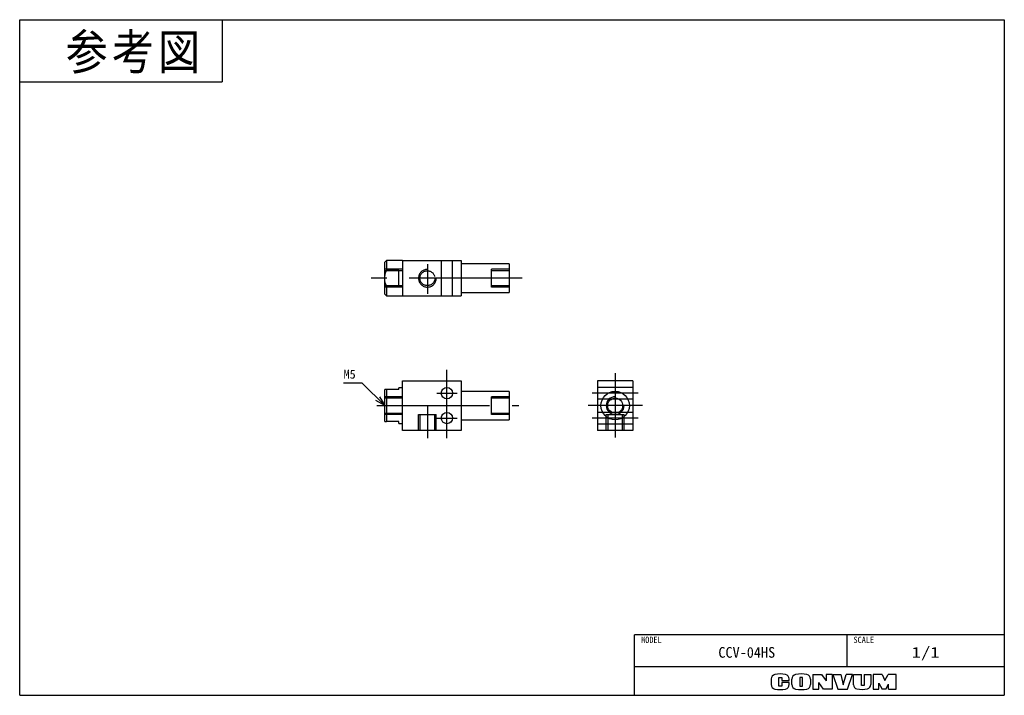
# Model space of a CAD drawing. Extents: x 0 to 277, y 0 to 190.
import ezdxf

# ---------------------------------------------------------------- set-up
doc = ezdxf.new("R2010")
doc.units = 0
doc.linetypes.add('CENTER', pattern=[50.8, 31.75, -6.35, 6.35, -6.35])
doc.linetypes.add('DASHED', pattern=[19.05, 12.7, -6.35])
doc.layers.get('0').update_dxf_attribs({"linetype": 'CONTINUOUS'})
doc.layers.add('CLASS1', color=7, linetype='CONTINUOUS')
doc.layers.add('参考図', color=7, linetype='CONTINUOUS')
doc.styles.add('MX_NOTE_STANDARD', font='txt.sh', dxfattribs={"bigfont": 'extfont'})
doc.dimstyles.new('MXDIMSTYLE', dxfattribs={"dimtxt": 2.5, "dimasz": 2.5, "dimexe": 1, "dimexo": 1, "dimgap": 1, "dimtad": 1, "dimdsep": 46, "dimtxsty": 'MX_NOTE_STANDARD', "dimblk1": 'OPEN30', "dimblk2": 'OPEN30', "dimsah": 1, "dimcen": 2.5, "dimadec": 0, "dimazin": 0, "dimtfac": 1, "dimtmove": 0, "dimatfit": 3, "dimldrblk": 'OPEN30', "dimfxl": 1, "dimtzin": 0, "dimarcsym": 0})

# ---------------------------------------------------------------- blocks, each defined once
blk = doc.blocks.new('_OPEN30')
at = {"color": 0, "linetype": 'ByBlock', "lineweight": -2}
for p, q in [((-1, 0.267949), (0, 0)), ((0, 0), (-1, -0.267949)), ((0, 0), (-1, 0))]:
    blk.add_line(p, q, dxfattribs=at)

msp = doc.modelspace()

# ---------------------------------------------------------------- linework, layer by layer
at = {"layer": 'CLASS1', "color": 31, "linetype": 'Continuous'}
for p, q in [((0, 0), (0, 190)), ((0, 190), (277, 190)), ((277, 190), (277, 0)), ((0, 0), (277, 0))]:
    msp.add_line(p, q, dxfattribs=at)
at = {"layer": 'CLASS1', "color": 150, "linetype": 'Continuous'}
for p in [(57, 190), (0, 172.5)]:
    msp.add_line(p, (57, 172.5), dxfattribs=at)
at = {"layer": 'CLASS1', "color": 253, "linetype": 'Continuous'}
for p in [(173, 0), (277, 17)]:
    msp.add_line(p, (173, 17), dxfattribs=at)
at = {"layer": 'CLASS1', "color": 255, "linetype": 'Continuous'}
for p, q in [((232.749002, 8), (232.749002, 17)), ((277, 8), (173, 8))]:
    msp.add_line(p, q, dxfattribs=at)
at = {"layer": 'CLASS1', "color": 220, "linetype": 'Continuous'}
for p, q in [((223.1, 5.891946), (225.6, 5.891946)), ((223.1, 5.891946), (223.1, 1.711946)), ((225.6, 5.891946), (226.9, 4.080613)), ((226.9, 5.891946), (226.9, 4.080613)), ((228.6, 5.891946), (226.9, 5.891946)), ((228.6, 5.891946), (228.6, 1.711946)), ((228.78, 5.891946), (231.03, 5.891946)), ((228.78, 5.891946), (230.15, 1.711946)), ((231.03, 5.891946), (231.7, 2.911946)), ((231.7, 2.911946), (232.5, 5.891946)), ((234.3, 5.891946), (232.5, 5.891946)), ((232.9, 1.711946), (234.3, 5.891946)), ((234.55, 5.891946), (236.8, 5.891946)), ((234.55, 2.962978), (234.55, 5.891946)), ((236.8, 2.711946), (236.8, 5.891946)), ((237.58, 5.891946), (237.58, 2.711946)), ((237.58, 5.891946), (239.45, 5.891946)), ((239.45, 5.891946), (239.45, 3.011886)), ((242.6, 5.891946), (240.13, 5.891946)), ((240.13, 5.891946), (240.13, 1.711946)), ((242.6, 5.891946), (243.42, 4.191946)), ((243.42, 4.191946), (244.36, 5.891946)), ((246.6, 5.891946), (244.36, 5.891946)), ((246.6, 1.711946), (246.6, 5.891946)), ((211.4, 4.584631), (211.4, 3.019261)), ((213.55, 2.591946), (213.55, 5.041946)), ((213.55, 5.041946), (214.4, 5.041946)), ((214.4, 5.041946), (214.4, 4.161946)), ((214.4, 4.161946), (216.5, 4.161946)), ((214.4, 3.591946), (214.4, 2.591946)), ((216.5, 3.591946), (214.4, 3.591946)), ((216.5, 4.161946), (216.5, 4.584631)), ((216.5, 3.019261), (216.5, 3.591946)), ((217.25, 3.033004), (217.25, 4.570888)), ((219.45, 5.041946), (219.45, 2.591946)), ((220.2, 5.041946), (219.45, 5.041946)), ((220.2, 2.591946), (220.2, 5.041946)), ((222.48, 4.570888), (222.48, 3.033004)), ((224.78, 1.711946), (224.78, 3.611946)), ((226.18, 1.711946), (224.78, 3.611946)), ((241.69, 1.711946), (241.69, 3.366492)), ((241.69, 3.366492), (242.6, 1.711946)), ((243.7, 1.711946), (244.45, 3.161946)), ((244.45, 1.711946), (244.45, 3.161946)), ((214.4, 2.591946), (213.55, 2.591946)), ((219.45, 2.591946), (220.2, 2.591946)), ((223.1, 1.711946), (224.78, 1.711946)), ((228.6, 1.711946), (226.18, 1.711946)), ((230.15, 1.711946), (232.9, 1.711946)), ((237.58, 2.711946), (236.8, 2.711946)), ((240.13, 1.711946), (241.72, 1.711946)), ((243.7, 1.711946), (242.6, 1.711946)), ((244.45, 1.711946), (246.6, 1.711946))]:
    msp.add_line(p, q, dxfattribs=at)
for centre, radius, start, end in [((212.7, 4.584631), 1.3, 101.631293, 180), ((213.95, -1.488054), 7.5, 78.368707, 101.631293), ((215.2, 4.584631), 1.3, 0, 78.368707), ((218.55, 4.570888), 1.3, 102.245257, 180), ((219.865, -1.488054), 7.5, 77.754743, 102.245257), ((221.18, 4.570888), 1.3, 0, 77.754743), ((212.7, 3.019261), 1.3, 180, 258.368707), ((215.2, 3.019261), 1.3, 281.631293, 0), ((218.55, 3.033004), 1.3, 180, 257.754743), ((221.18, 3.033004), 1.3, 282.245257, 0), ((235.75, 2.962978), 1.2, 180, 259.765703), ((238.25, 3.011886), 1.2, 282.475783, 0), ((213.95, 9.091946), 7.5, 258.368707, 281.631293), ((219.865, 9.091946), 7.5, 257.754743, 282.245257), ((236.878229, 9.211946), 7.55, 259.765703, 282.475783)]:
    msp.add_arc(centre, radius, start, end, dxfattribs=at)
at = {"layer": '参考図', "color": 254, "linetype": 'Continuous'}
for p, q in [((103.198657, 122.303701), (102.698657, 121.803701)), ((107.698657, 122.303701), (103.198657, 122.303701)), ((103.198657, 122.303701), (103.198657, 119.48315)), ((107.698657, 122.303701), (107.698657, 112.303701)), ((107.698657, 122.303701), (124.198657, 122.303701)), ((124.198657, 122.303701), (124.198657, 112.303701)), ((102.698657, 117.303701), (102.698657, 121.803701)), ((106.698657, 119.48315), (103.198657, 119.48315)), ((106.698657, 115.124251), (106.698657, 119.48315)), ((137.698657, 121.303701), (124.198657, 121.303701)), ((137.698657, 121.303701), (137.698657, 117.303701)), ((102.698657, 112.803701), (102.698657, 117.303701)), ((137.698657, 117.303701), (137.698657, 113.303701)), ((103.198657, 115.124251), (103.198657, 112.303701)), ((106.698657, 115.124251), (103.198657, 115.124251)), ((102.698657, 112.803701), (103.198657, 112.303701)), ((103.198657, 112.303701), (107.698657, 112.303701)), ((107.698657, 112.303701), (124.198657, 112.303701)), ((124.198657, 113.303701), (137.698657, 113.303701)), ((102.698657, 76.973247), (102.698657, 85.973247)), ((103.198657, 85.973247), (103.198657, 76.973247)), ((106.698657, 85.973247), (103.198657, 85.973247)), ((107.698657, 86.473247), (106.698657, 86.473247)), ((106.698657, 85.973247), (106.698657, 86.473247)), ((107.698657, 81.473247), (107.698657, 88.473247)), ((107.698657, 88.473247), (124.198657, 88.473247)), ((124.198657, 88.473247), (124.198657, 74.473247)), ((172.526943, 88.473247), (162.526943, 88.473247)), ((162.526943, 88.473247), (162.526943, 74.473247)), ((172.526943, 88.473247), (172.526943, 74.473247)), ((137.698657, 85.473247), (124.198657, 85.473247)), ((137.698657, 85.473247), (137.698657, 77.473247)), ((107.698657, 74.473247), (107.698657, 81.473247)), ((106.698657, 76.973247), (103.198657, 76.973247)), ((106.698657, 76.473247), (106.698657, 76.973247)), ((106.698657, 76.473247), (107.698657, 76.473247)), ((124.198657, 77.473247), (137.698657, 77.473247)), ((124.198657, 74.473247), (107.698657, 74.473247)), ((172.526943, 74.473247), (162.526943, 74.473247))]:
    msp.add_line(p, q, dxfattribs=at)
at = {"layer": '参考図', "color": 7, "linetype": 'DASHED'}
for p, q in [((118.598657, 122.303701), (118.598657, 112.303701)), ((118.598657, 122.303701), (118.598657, 112.303701)), ((121.798657, 112.303701), (121.798657, 122.303701)), ((121.798657, 112.303701), (121.798657, 122.303701)), ((107.698657, 119.803701), (102.698657, 119.803701)), ((107.698657, 119.403701), (102.698657, 119.403701)), ((132.698657, 117.303701), (132.698657, 119.803701)), ((137.698657, 119.803701), (132.698657, 119.803701)), ((137.698657, 119.403701), (132.698657, 119.403701)), ((132.698657, 114.803701), (132.698657, 117.303701)), ((102.698657, 115.203701), (107.698657, 115.203701)), ((107.698657, 114.803701), (102.698657, 114.803701)), ((132.698657, 115.203701), (137.698657, 115.203701)), ((137.698657, 114.803701), (132.698657, 114.803701)), ((172.526943, 86.573247), (162.526943, 86.573247)), ((107.698657, 83.973247), (102.698657, 83.973247)), ((107.698657, 83.573247), (102.698657, 83.573247)), ((132.698657, 78.973247), (132.698657, 83.973247)), ((137.698657, 83.973247), (132.698657, 83.973247)), ((137.698657, 83.573247), (132.698657, 83.573247)), ((162.526943, 83.373247), (172.526943, 83.373247)), ((102.698657, 79.373247), (107.698657, 79.373247)), ((107.698657, 78.973247), (102.698657, 78.973247)), ((112.198657, 78.973247), (117.198657, 78.973247)), ((112.198657, 74.473247), (112.198657, 78.973247)), ((112.598657, 78.973247), (112.598657, 74.473247)), ((116.798657, 74.473247), (116.798657, 78.973247)), ((117.198657, 74.473247), (117.198657, 78.973247)), ((132.698657, 79.373247), (137.698657, 79.373247)), ((137.698657, 78.973247), (132.698657, 78.973247)), ((172.526943, 79.573247), (162.526943, 79.573247)), ((165.026943, 78.973247), (170.026943, 78.973247)), ((165.026943, 74.473247), (165.026943, 78.973247)), ((165.426943, 78.973247), (165.426943, 74.473247)), ((169.626943, 74.473247), (169.626943, 78.973247)), ((170.026943, 74.473247), (170.026943, 78.973247)), ((162.526943, 76.373247), (172.526943, 76.373247))]:
    msp.add_line(p, q, dxfattribs=at)
at = {"layer": '参考図', "color": 7, "linetype": 'CENTER'}
for p, q in [((114.698657, 121.250076), (114.698657, 112.888964)), ((167.526943, 90.595872), (167.526943, 72.513643)), ((175.195262, 81.473247), (159.929192, 81.473247))]:
    msp.add_line(p, q, dxfattribs=at)
at = {"layer": '参考図', "color": 20, "linetype": 'CENTER'}
for p, q in [((141.363391, 117.303701), (98.924705, 117.303701)), ((120.198657, 78.373247), (120.198657, 91.573247)), ((117.342717, 84.973247), (123.071271, 84.973247)), ((120.198657, 72.34359), (120.198657, 84.573247)), ((174.023144, 84.973247), (161.099433, 84.973247)), ((100.453654, 81.473247), (140.377656, 81.473247)), ((114.698657, 81.473247), (114.698657, 72.34359)), ((117.342717, 77.973247), (123.071271, 77.973247)), ((174.023144, 77.973247), (161.099433, 77.973247))]:
    msp.add_line(p, q, dxfattribs=at)
at = {"layer": '参考図', "color": 254, "linetype": 'Continuous'}
for points in [[(102.698657, 117.303701), (102.700568, 117.434847), (102.716501, 117.704036), (102.748093, 117.972082), (102.794573, 118.237748), (102.856937, 118.507586), (102.932831, 118.774137), (103.020858, 119.036796), (103.106024, 119.261315), (103.198657, 119.48315)], [(103.198657, 115.124251), (103.058427, 115.468663), (102.936601, 115.821098), (102.836847, 116.180082), (102.76216, 116.545042), (102.7272, 116.796598), (102.705873, 117.049854), (102.698657, 117.303701)], [(103.198657, 85.973247), (103.058427, 85.973247), (102.936601, 85.973247), (102.836847, 85.973247), (102.76216, 85.973247), (102.714802, 85.973247), (102.698657, 85.973247)], [(102.698657, 76.973247), (102.700568, 76.973247), (102.730388, 76.973247), (102.794573, 76.973247), (102.89328, 76.973247), (103.020858, 76.973247), (103.198657, 76.973247)]]:
    msp.add_lwpolyline(points, dxfattribs=at)
at = {"layer": '参考図', "color": 7, "linetype": 'DASHED'}
msp.add_circle((114.698657, 117.303701), 2.1, dxfattribs=at)
at = {"layer": '参考図', "color": 254, "linetype": 'Continuous'}
for centre, radius in [((120.198657, 84.973247), 1.6), ((167.526943, 81.473247), 4), ((167.526943, 81.473247), 2.1), ((120.198657, 77.973247), 1.6)]:
    msp.add_circle(centre, radius, dxfattribs=at)
at = {"layer": '参考図', "color": 7, "linetype": 'DASHED'}
msp.add_arc((114.698657, 117.303701), 2.5, 90, 0, dxfattribs=at)
at = {"layer": '参考図', "color": 7, "linetype": 'Continuous'}
msp.add_arc((167.526943, 81.473247), 2.5, 90, 0, dxfattribs=at)

# ---------------------------------------------------------------- texts
at = {"layer": 'CLASS1', "color": 7, "linetype": 'Continuous', "insert": (12.893496, 185.927358), "char_height": 10, "attachment_point": 1, "line_spacing_factor": 0.72}
msp.add_mtext('\\T1.095445;\\W0.912871;\\A1;参考図', dxfattribs=at)
at = {"layer": 'CLASS1', "color": 140, "linetype": 'Continuous', "attachment_point": 2}
for s, insert, char_height, line_spacing_factor in [('\\W0.944444;\\A1;MODEL', (177.712549, 16.495431), 1.8, 0.6), ('\\W0.944444;\\A1;SCALE', (237.46155, 16.495431), 1.8, 0.6), ('\\W0.979592;\\A1;CCV-04HS', (204.550437, 13.569581), 3, 0.72), ('\\W1.285714;\\A1;1/1', (254.874501, 13.591642), 3, 0.72)]:
    msp.add_mtext(s, dxfattribs=dict(at, insert=insert, char_height=char_height, line_spacing_factor=line_spacing_factor))
at = {"layer": '参考図', "color": 7, "linetype": 'Continuous', "insert": (91.120348, 90.282216), "char_height": 2.5, "attachment_point": 4, "line_spacing_factor": 0.72}
msp.add_mtext('\\A1;M5', dxfattribs=at)

# ---------------------------------------------------------------- leaders
at = {"layer": '参考図', "color": 7, "linetype": 'Continuous'}
msp.add_leader([(102.698657, 81.473247), (96.389688, 87.782216), (91.120348, 87.782216)], dimstyle='MXDIMSTYLE', override={"dimasz": 2.77}, dxfattribs=at)

doc.saveas('drawing.dxf')
